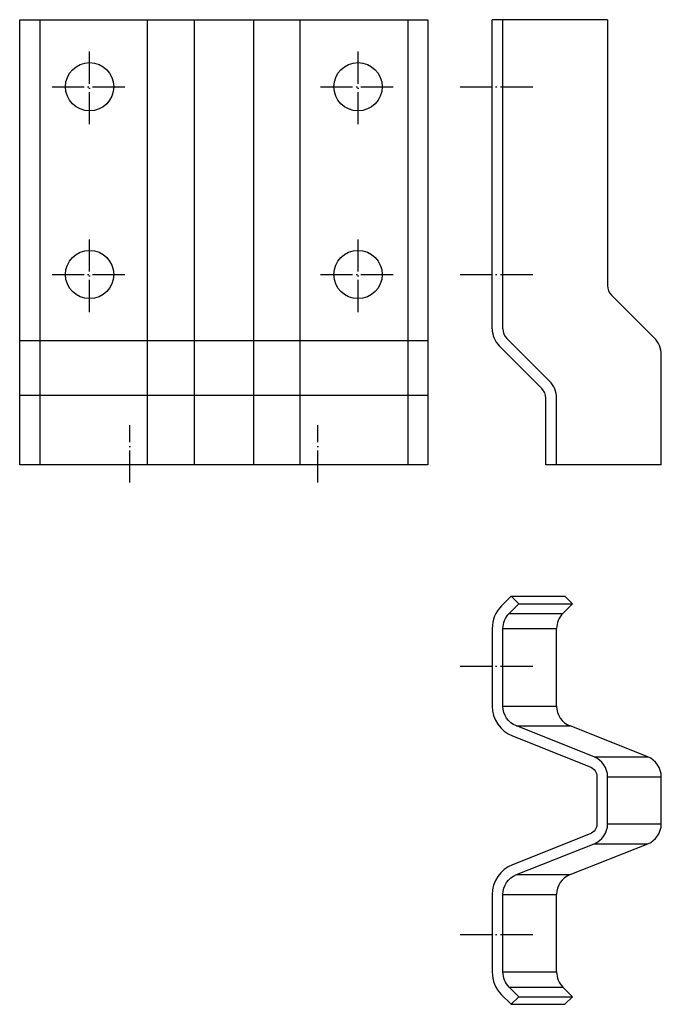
# Model space of a CAD drawing. Extents: x -351 to -112, y -450 to -83.
import ezdxf

# ---------------------------------------------------------------- set-up
doc = ezdxf.new("R2010")
doc.units = 0
doc.header["$LTSCALE"] = 100
doc.header["$MEASUREMENT"] = 0
doc.linetypes.add('ACAD_ISO04W100', pattern=[30, 24, -3, 0, -3])
doc.layers.add('SBE_pschuh', color=7, linetype='CONTINUOUS')

msp = doc.modelspace()

# ---------------------------------------------------------------- linework, layer by layer
at = {"layer": 'SBE_pschuh'}
for p, q in [((-351.31, -248.72), (-351.31, -82.72)), ((-351.31, -82.72), (-199.21, -82.72)), ((-343.86, -82.72), (-343.86, -248.72)), ((-303.67, -248.72), (-303.67, -82.72)), ((-286.29, -82.72), (-286.29, -248.72)), ((-264.23, -82.72), (-264.23, -248.72)), ((-246.85, -248.72), (-246.85, -82.72)), ((-206.66, -82.72), (-206.66, -248.72)), ((-199.21, -82.72), (-199.21, -248.72)), ((-132.26, -82.72), (-175.26, -82.72)), ((-175.26, -198), (-175.26, -82.72)), ((-171.26, -198), (-171.26, -82.72)), ((-132.26, -82.72), (-132.26, -181.84)), ((-114.9, -201.28), (-130.8, -185.38)), ((-153.9, -217.43), (-169.8, -201.53)), ((-199.21, -202.44), (-351.31, -202.44)), ((-156.72, -220.26), (-172.62, -204.36)), ((-112.26, -248.72), (-112.26, -207.64)), ((-199.21, -222.88), (-351.31, -222.88)), ((-155.26, -248.72), (-155.26, -223.8)), ((-151.26, -248.72), (-151.26, -223.8)), ((-199.21, -248.72), (-351.31, -248.72)), ((-112.26, -248.72), (-155.26, -248.72)), ((-168.19, -297.67), (-148.19, -297.67)), ((-165.36, -300.5), (-145.36, -300.5)), ((-148.92, -304.06), (-145.36, -300.5)), ((-145.36, -300.5), (-148.19, -297.67)), ((-168.92, -304.06), (-148.92, -304.06)), ((-171.26, -309.71), (-151.26, -309.71)), ((-151.26, -338.58), (-151.26, -309.71)), ((-171.26, -338.58), (-151.26, -338.58)), ((-166.21, -346.01), (-146.21, -346.01)), ((-117.31, -357.5), (-146.21, -346.01)), ((-137.31, -357.5), (-117.31, -357.5)), ((-132.26, -364.94), (-112.26, -364.94)), ((-112.26, -382.51), (-112.26, -364.94)), ((-132.26, -382.51), (-112.26, -382.51)), ((-146.21, -401.43), (-117.31, -389.94)), ((-137.31, -389.94), (-117.31, -389.94)), ((-166.21, -401.43), (-146.21, -401.43)), ((-171.26, -408.87), (-151.26, -408.87)), ((-151.26, -437.73), (-151.26, -408.87)), ((-171.26, -437.73), (-151.26, -437.73)), ((-168.92, -443.39), (-148.92, -443.39)), ((-145.36, -446.95), (-148.92, -443.39)), ((-165.36, -446.95), (-145.36, -446.95)), ((-148.19, -449.78), (-145.36, -446.95)), ((-168.19, -449.78), (-148.19, -449.78))]:
    msp.add_line(p, q, dxfattribs=at)
at = {"layer": 'SBE_pschuh', "color": 1, "linetype": 'ACAD_ISO04W100', "ltscale": 0.005}
for p, q in [((-325.26, -121.72), (-325.26, -93.72)), ((-225.26, -121.72), (-225.26, -93.72)), ((-339.26, -107.72), (-311.26, -107.72)), ((-239.26, -107.72), (-211.26, -107.72)), ((-187.26, -107.72), (-159.26, -107.72)), ((-325.26, -191.72), (-325.26, -163.72)), ((-225.26, -191.72), (-225.26, -163.72)), ((-339.26, -177.72), (-311.26, -177.72)), ((-239.26, -177.72), (-211.26, -177.72)), ((-187.26, -177.72), (-159.26, -177.72)), ((-310.26, -255.31), (-310.26, -233.82)), ((-240.26, -255.31), (-240.26, -233.82)), ((-187.26, -323.72), (-159.26, -323.72)), ((-187.26, -423.72), (-159.26, -423.72))]:
    msp.add_line(p, q, dxfattribs=at)
at = {"layer": 'SBE_pschuh', "extrusion": (0, 0, -1)}
msp.add_line((-112.26, -383.23), (-112.26, -364.22), dxfattribs=at)
at = {"layer": 'SBE_pschuh'}
msp.add_lwpolyline([(-138.78, -386.23), (-167.69, -397.72, 0.307284), (-175.26, -408.87), (-175.26, -437.73, 0.198912), (-171.75, -446.22), (-168.19, -449.78), (-165.36, -446.95), (-168.92, -443.39, -0.198912), (-171.26, -437.73), (-171.26, -408.87, -0.307284), (-166.21, -401.43), (-137.31, -389.94, 0.307284), (-132.26, -382.51), (-132.26, -364.94, 0.307284), (-137.31, -357.5), (-166.21, -346.01, -0.307284), (-171.26, -338.58), (-171.26, -309.71, -0.198912), (-168.92, -304.06), (-165.36, -300.5), (-168.19, -297.67), (-171.75, -301.23, 0.198912), (-175.26, -309.71), (-175.26, -338.58, 0.307284), (-167.69, -349.73), (-138.78, -361.22, -0.307284), (-136.26, -364.94), (-136.26, -382.51, -0.307284)], format="xyb", close=True, dxfattribs=at)
for centre in [(-325.26, -107.72), (-225.26, -107.72), (-325.26, -177.72), (-225.26, -177.72)]:
    msp.add_circle(centre, 9, dxfattribs=at)
for centre, radius, start, end in [((-127.26, -181.84), 5, 180, 225), ((-166.26, -198), 9, 180, 225), ((-166.26, -198), 5, 180, 225), ((-121.26, -207.64), 9, 0, 45), ((-160.26, -223.8), 9, 0, 45), ((-160.26, -223.8), 5, 0, 45), ((-143.26, -309.71), 8, 135, 180), ((-143.26, -338.58), 8, 180, 248.3254), ((-120.26, -364.94), 8, 0, 68.3254), ((-120.26, -382.51), 8, 291.6746, 0), ((-143.26, -408.87), 8, 111.6746, 180), ((-143.26, -437.73), 8, 180, 225)]:
    msp.add_arc(centre, radius, start, end, dxfattribs=at)

doc.saveas('drawing.dxf')
